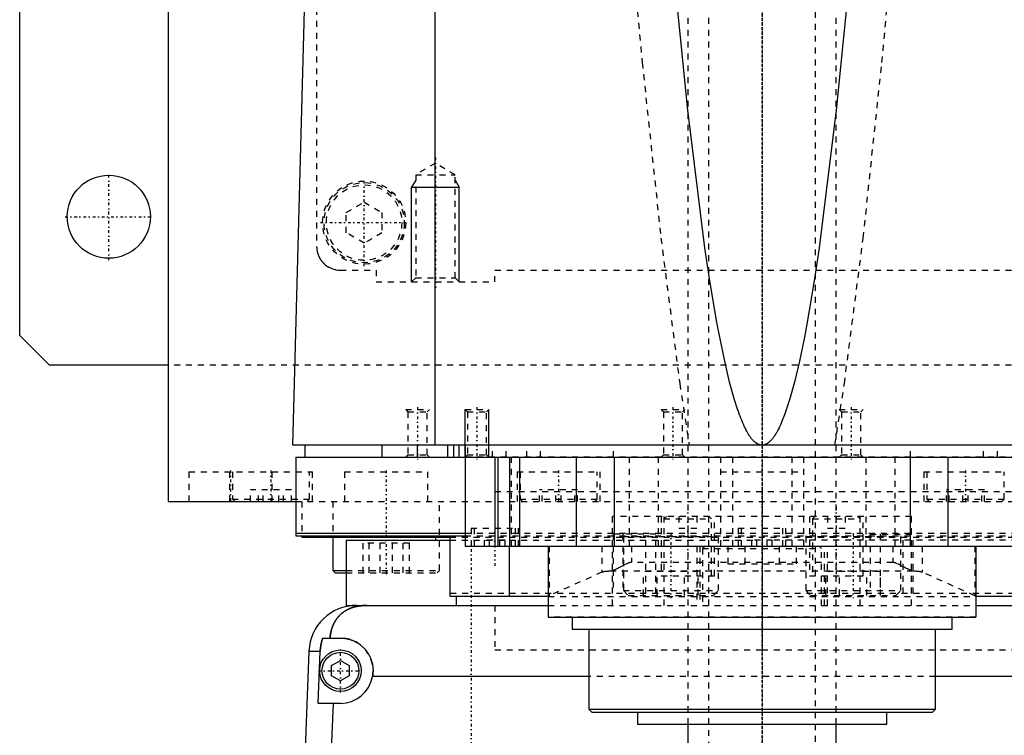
# Model space of a CAD drawing. Extents: x -125 to 125, y -82 to 428.
# Tile 2 of 10: x -125 to 41, y -14 to 106. Entities that reach past the tile are written whole.
import ezdxf

# ---------------------------------------------------------------- set-up
doc = ezdxf.new("R2010")
doc.units = 0
doc.linetypes.add('CENTER', pattern=[1.5, 0.45, -0.5, 0.05, -0.5])
doc.linetypes.add('DASHED', pattern=[2, 1, -1])
for name, color, linetype in [('AM_0', 7, 'CONTINUOUS'), ('AM_10', 7, 'CONTINUOUS'), ('AM_3', 7, 'DASHED'), ('AM_7', 7, 'CENTER')]:
    doc.layers.add(name, color=color, linetype=linetype)

msp = doc.modelspace()

# ---------------------------------------------------------------- linework, layer by layer
at = {"layer": 'AM_0', "color": 7, "linetype": 'CONTINUOUS'}
for p, q in [((-125, 53), (-125, 383)), ((-100, 363), (-100, 25)), ((-55.06, 34.5), (-55.06, 116.6)), ((-79, 34.5), (-76.83, 115.63)), ((-120, 48), (-125, 53)), ((-100, 48), (-120, 48)), ((79, 34.5), (-79, 34.5)), ((-77, 34.5), (-77, 32.5)), ((-64, 34.5), (-64, 32.5)), ((-58, 32.5), (-58, 34.5)), ((-52.9, 32.5), (-52.9, 34.5)), ((-51.9, 32.5), (-51.9, 34.5)), ((-51, 32.5), (-51, 34.5)), ((-50, 34.5), (-50, 17.5)), ((-78.5, 32.5), (78.5, 32.5)), ((-78.5, 32.5), (-78.5, 19.2)), ((-45, 32.5), (-45, 17.5)), ((-44.5, 32.5), (-44.5, 17.5)), ((-42.5, 32.5), (-42.5, 17.5)), ((-40.83, 32.5), (-40.83, 17.5)), ((-31.31, 32.5), (-31.31, 17.5)), ((-24.92, 32.5), (-24.92, 17.5)), ((24.92, 32.5), (24.92, 17.5)), ((31.31, 32.5), (31.31, 17.5)), ((-100, 25), (-78.56, 25)), ((-88.79, 25.01), (-88.79, 25)), ((-78.5, 19.7), (-50.02, 19.7)), ((-78.5, 19.2), (-50.02, 19.2)), ((-77.5, 19.2), (-77.5, 19)), ((-77.5, 19), (-52.56, 19)), ((-72.29, 19), (-72.29, 13.4)), ((-70, 18.5), (-70, 7.5)), ((-70, 18.5), (-52.56, 18.5)), ((-55, 19), (-55, 18.5)), ((-52.5, 9), (-52.5, 19.2)), ((-50, 17.5), (50, 17.5)), ((-42.5, 9), (-42.5, 17.5)), ((-36, 17.5), (-36, 5.5)), ((36, 17.5), (36, 5.5)), ((-72.29, 13.4), (-71.89, 13)), ((-72.29, 13.4), (-70.01, 13.4)), ((-71.89, 13), (-70, 13)), ((-36, 9), (-52.5, 9)), ((-51.5, 9), (-51.5, 7.5)), ((52.5, 9), (36, 9)), ((-70, 7.5), (-66.56, 7.5)), ((-68.3, 7.5), (-36, 7.5)), ((36, 7.5), (68.3, 7.5)), ((-36, 5.5), (36, 5.5)), ((-32, 5.5), (-32, 3.5)), ((32, 3.5), (32, 5.5)), ((-32, 3.5), (32, 3.5)), ((-29.17, 3.5), (-29.17, -10)), ((29.18, -10), (29.18, 3.5)), ((-73.97, 2), (-71, 2)), ((-76.29, -0.2), (-77.28, -26.54)), ((-76.29, -0.2), (-74.4, -0.2)), ((-74.75, -9), (-74.4, -0.2)), ((-72.5, -2.63), (-71, -1.77)), ((-72.5, -4.37), (-72.5, -2.63)), ((-71, -1.77), (-69.5, -2.63)), ((-69.5, -2.63), (-69.5, -4.37)), ((-71, -5.23), (-72.5, -4.37)), ((-69.5, -4.37), (-71, -5.23)), ((-29.17, -4.5), (-65.59, -4.5)), ((65.59, -4.5), (29.18, -4.5)), ((-71, -9), (-74.75, -9)), ((-72.2, -9), (-72.97, -26.54)), ((-29.17, -10), (-28.67, -10.5)), ((-29.17, -10), (29.18, -10)), ((-28.67, -10.5), (28.68, -10.5)), ((-21, -10.5), (-21, -12.5)), ((21, -12.5), (21, -10.5)), ((28.68, -10.5), (29.18, -10)), ((-21, -12.5), (21, -12.5)), ((-12.5, -12.5), (-12.5, -17.5)), ((12.5, -17.5), (12.5, -12.5))]:
    msp.add_line(p, q, dxfattribs=at)
for points in [[(0, 34.5, 0), (-0.01, 34.5, 0), (-0.04, 34.5, 0), (-0.06, 34.5, 0), (-0.07, 34.5, 0), (-0.08, 34.5, 0), (-0.11, 34.5, 0), (-0.13, 34.51, 0), (-0.15, 34.51, 0), (-0.18, 34.51, 0), (-0.2, 34.51, 0), (-0.21, 34.52, 0), (-0.22, 34.52, 0), (-0.25, 34.52, 0), (-0.27, 34.53, 0), (-0.29, 34.53, 0), (-0.32, 34.54, 0), (-0.34, 34.54, 0), (-0.35, 34.54, 0), (-0.36, 34.55, 0), (-0.39, 34.55, 0), (-0.41, 34.56, 0), (-0.42, 34.56, 0), (-0.43, 34.57, 0), (-0.46, 34.57, 0), (-0.48, 34.58, 0), (-0.49, 34.59, 0), (-0.5, 34.59, 0), (-0.53, 34.6, 0), (-0.55, 34.61, 0), (-0.57, 34.62, 0), (-0.6, 34.63, 0), (-0.62, 34.64, 0), (-0.63, 34.64, 0), (-0.64, 34.65, 0), (-0.67, 34.66, 0), (-0.69, 34.67, 0), (-0.71, 34.68, 0), (-0.74, 34.69, 0), (-0.76, 34.71, 0), (-0.77, 34.71, 0), (-0.78, 34.72, 0), (-0.81, 34.73, 0), (-0.83, 34.74, 0), (-0.85, 34.76, 0), (-0.88, 34.77, 0), (-0.9, 34.79, 0), (-0.91, 34.8, 0), (-0.92, 34.8, 0), (-0.95, 34.82, 0), (-0.97, 34.83, 0), (-1.05, 34.89, 0), (-1.19, 35.01, 0), (-1.26, 35.07, 0), (-1.33, 35.13, 0), (-1.47, 35.27, 0), (-1.61, 35.43, 0), (-1.75, 35.59, 0), (-1.89, 35.78, 0), (-2.03, 35.97, 0), (-2.1, 36.07, 0), (-2.17, 36.18, 0), (-2.31, 36.41, 0), (-2.45, 36.64, 0), (-2.52, 36.77, 0), (-2.59, 36.89, 0), (-2.73, 37.16, 0), (-2.87, 37.44, 0), (-2.94, 37.59, 0), (-3.01, 37.73, 0), (-3.15, 38.04, 0), (-3.29, 38.36, 0), (-3.43, 38.7, 0), (-3.57, 39.05, 0), (-3.71, 39.41, 0), (-3.78, 39.6, 0), (-3.85, 39.79, 0), (-3.99, 40.18, 0), (-4.13, 40.59, 0), (-4.62, 42.12, 0), (-5.46, 45.14, 0), (-6.29, 48.66, 0), (-7.13, 52.68, 0), (-7.54, 54.88, 0), (-7.96, 57.2, 0), (-8.79, 62.22, 0), (-9.62, 67.74, 0), (-12.5, 90.94, 0), (-14.95, 115.63, 0)], [(14.95, 115.63, 0), (12.5, 90.94, 0), (9.62, 67.74, 0), (8.79, 62.22, 0), (7.96, 57.2, 0), (7.54, 54.88, 0), (7.13, 52.68, 0), (6.29, 48.66, 0), (5.46, 45.14, 0), (4.62, 42.12, 0), (3.78, 39.6, 0), (3.29, 38.36, 0), (3.15, 38.04, 0), (3.01, 37.73, 0), (2.94, 37.59, 0), (2.87, 37.44, 0), (2.73, 37.16, 0), (2.59, 36.89, 0), (2.52, 36.77, 0), (2.45, 36.64, 0), (2.31, 36.41, 0), (2.17, 36.18, 0), (2.1, 36.07, 0), (2.03, 35.97, 0), (1.89, 35.78, 0), (1.75, 35.59, 0), (1.61, 35.43, 0), (1.47, 35.27, 0), (1.33, 35.13, 0), (1.26, 35.07, 0), (1.19, 35.01, 0), (1.05, 34.89, 0), (0.91, 34.8, 0), (0.83, 34.74, 0), (0.81, 34.73, 0), (0.78, 34.72, 0), (0.77, 34.71, 0), (0.76, 34.71, 0), (0.74, 34.69, 0), (0.71, 34.68, 0), (0.69, 34.67, 0), (0.67, 34.66, 0), (0.64, 34.65, 0), (0.63, 34.64, 0), (0.62, 34.64, 0), (0.6, 34.63, 0), (0.57, 34.62, 0), (0.55, 34.61, 0), (0.53, 34.6, 0), (0.5, 34.59, 0), (0.49, 34.59, 0), (0.48, 34.58, 0), (0.46, 34.57, 0), (0.43, 34.57, 0), (0.42, 34.56, 0), (0.41, 34.56, 0), (0.39, 34.55, 0), (0.36, 34.55, 0), (0.35, 34.54, 0), (0.34, 34.54, 0), (0.32, 34.54, 0), (0.29, 34.53, 0), (0.27, 34.53, 0), (0.25, 34.52, 0), (0.22, 34.52, 0), (0.21, 34.52, 0), (0.2, 34.51, 0), (0.18, 34.51, 0), (0.15, 34.51, 0), (0.13, 34.51, 0), (0.11, 34.5, 0), (0.08, 34.5, 0), (0.07, 34.5, 0), (0.06, 34.5, 0), (0.04, 34.5, 0), (0.01, 34.5, 0), (0, 34.5, 0)], [(-66.56, 7.5, 0), (-66.61, 7.5, 0), (-66.7, 7.5, 0), (-66.8, 7.5, 0), (-66.84, 7.5, 0), (-66.89, 7.49, 0), (-66.98, 7.49, 0), (-67.08, 7.49, 0), (-67.17, 7.48, 0), (-67.26, 7.47, 0), (-67.35, 7.47, 0), (-67.4, 7.46, 0), (-67.45, 7.46, 0), (-67.54, 7.45, 0), (-67.63, 7.44, 0), (-67.72, 7.42, 0), (-67.82, 7.41, 0), (-67.91, 7.4, 0), (-67.95, 7.39, 0), (-68, 7.38, 0), (-68.09, 7.37, 0), (-68.18, 7.35, 0), (-68.23, 7.34, 0), (-68.27, 7.33, 0), (-68.36, 7.31, 0), (-68.45, 7.29, 0), (-68.49, 7.28, 0), (-68.53, 7.27, 0), (-68.62, 7.24, 0), (-68.71, 7.22, 0), (-68.79, 7.2, 0), (-68.88, 7.17, 0), (-68.96, 7.14, 0), (-69, 7.13, 0), (-69.04, 7.11, 0), (-69.13, 7.08, 0), (-69.21, 7.05, 0), (-69.29, 7.02, 0), (-69.37, 6.99, 0), (-69.45, 6.96, 0), (-69.49, 6.94, 0), (-69.53, 6.92, 0), (-69.6, 6.89, 0), (-69.68, 6.85, 0), (-69.76, 6.81, 0), (-69.83, 6.77, 0), (-69.91, 6.74, 0), (-69.94, 6.72, 0), (-69.98, 6.69, 0), (-70.05, 6.65, 0), (-70.12, 6.61, 0), (-70.19, 6.57, 0), (-70.26, 6.52, 0), (-70.33, 6.48, 0), (-70.37, 6.46, 0), (-70.4, 6.43, 0), (-70.47, 6.39, 0), (-70.53, 6.34, 0), (-70.6, 6.29, 0), (-70.66, 6.24, 0), (-70.72, 6.19, 0), (-70.75, 6.17, 0), (-70.78, 6.14, 0), (-70.84, 6.09, 0), (-70.9, 6.04, 0), (-70.93, 6.01, 0), (-70.96, 5.98, 0), (-71.02, 5.93, 0), (-71.08, 5.87, 0), (-71.1, 5.85, 0), (-71.13, 5.82, 0), (-71.19, 5.76, 0), (-71.24, 5.71, 0), (-71.29, 5.65, 0), (-71.34, 5.59, 0), (-71.4, 5.53, 0), (-71.42, 5.5, 0), (-71.45, 5.47, 0), (-71.5, 5.41, 0), (-71.54, 5.35, 0), (-71.59, 5.28, 0), (-71.64, 5.22, 0), (-71.68, 5.16, 0), (-71.71, 5.12, 0), (-71.73, 5.09, 0), (-71.77, 5.02, 0), (-71.82, 4.96, 0), (-71.86, 4.89, 0), (-71.9, 4.82, 0), (-71.94, 4.75, 0), (-71.96, 4.72, 0), (-71.98, 4.68, 0), (-72.02, 4.61, 0), (-72.06, 4.54, 0), (-72.1, 4.46, 0), (-72.13, 4.39, 0), (-72.17, 4.32, 0), (-72.18, 4.28, 0), (-72.2, 4.24, 0), (-72.24, 4.16, 0), (-72.27, 4.09, 0), (-72.3, 4.01, 0), (-72.33, 3.93, 0), (-72.36, 3.85, 0), (-72.37, 3.81, 0), (-72.39, 3.77, 0), (-72.42, 3.69, 0), (-72.44, 3.61, 0), (-72.46, 3.57, 0), (-72.47, 3.52, 0), (-72.49, 3.44, 0), (-72.52, 3.36, 0), (-72.53, 3.32, 0), (-72.54, 3.27, 0), (-72.56, 3.19, 0), (-72.58, 3.1, 0), (-72.6, 3.02, 0), (-72.62, 2.93, 0), (-72.63, 2.84, 0), (-72.64, 2.8, 0), (-72.65, 2.76, 0), (-72.66, 2.67, 0), (-72.68, 2.58, 0), (-72.72, 2.27, 0), (-72.74, 2, 0)], [(-74.4, -0.2, 0), (-74.39, -0.14, 0), (-74.39, -0.02, 0), (-74.38, 0.1, 0), (-74.37, 0.16, 0), (-74.37, 0.23, 0), (-74.35, 0.35, 0), (-74.34, 0.47, 0), (-74.32, 0.6, 0), (-74.3, 0.72, 0), (-74.28, 0.85, 0), (-74.27, 0.91, 0), (-74.26, 0.97, 0), (-74.23, 1.1, 0), (-74.2, 1.22, 0), (-74.17, 1.34, 0), (-74.14, 1.47, 0), (-74.1, 1.59, 0), (-74.09, 1.65, 0), (-74.07, 1.71, 0), (-74.03, 1.83, 0), (-73.99, 1.94, 0), (-73.97, 2, 0)], [(-71, 2, 0), (-70.96, 2, 0), (-70.87, 2, 0), (-70.78, 2, 0), (-70.73, 1.99, 0), (-70.69, 1.99, 0), (-70.6, 1.99, 0), (-70.51, 1.98, 0), (-70.42, 1.97, 0), (-70.33, 1.96, 0), (-70.24, 1.95, 0), (-70.19, 1.94, 0), (-70.15, 1.93, 0), (-70.06, 1.92, 0), (-69.97, 1.9, 0), (-69.88, 1.88, 0), (-69.79, 1.86, 0), (-69.7, 1.84, 0), (-69.65, 1.83, 0), (-69.61, 1.82, 0), (-69.52, 1.8, 0), (-69.43, 1.77, 0), (-69.38, 1.76, 0), (-69.34, 1.74, 0), (-69.25, 1.72, 0), (-69.17, 1.69, 0), (-69.12, 1.67, 0), (-69.08, 1.65, 0), (-68.99, 1.62, 0), (-68.91, 1.59, 0), (-68.82, 1.55, 0), (-68.74, 1.51, 0), (-68.66, 1.48, 0), (-68.61, 1.46, 0), (-68.57, 1.44, 0), (-68.49, 1.39, 0), (-68.41, 1.35, 0), (-68.33, 1.31, 0), (-68.25, 1.26, 0), (-68.17, 1.22, 0), (-68.14, 1.2, 0), (-68.1, 1.17, 0), (-68.02, 1.12, 0), (-67.95, 1.07, 0), (-67.87, 1.02, 0), (-67.8, 0.97, 0), (-67.73, 0.92, 0), (-67.69, 0.89, 0), (-67.66, 0.87, 0), (-67.59, 0.81, 0), (-67.52, 0.76, 0), (-67.45, 0.7, 0), (-67.39, 0.65, 0), (-67.32, 0.59, 0), (-67.29, 0.56, 0), (-67.26, 0.53, 0), (-67.2, 0.47, 0), (-67.14, 0.41, 0), (-67.08, 0.35, 0), (-67.02, 0.29, 0), (-66.96, 0.23, 0), (-66.93, 0.2, 0), (-66.9, 0.17, 0), (-66.84, 0.1, 0), (-66.79, 0.04, 0), (-66.76, 0, 0), (-66.73, -0.03, 0), (-66.68, -0.1, 0), (-66.62, -0.17, 0), (-66.6, -0.2, 0), (-66.57, -0.24, 0), (-66.52, -0.31, 0), (-66.47, -0.38, 0), (-66.42, -0.45, 0), (-66.37, -0.53, 0), (-66.32, -0.6, 0), (-66.3, -0.64, 0), (-66.28, -0.68, 0), (-66.23, -0.76, 0), (-66.19, -0.83, 0), (-66.15, -0.91, 0), (-66.11, -0.99, 0), (-66.06, -1.07, 0), (-66.05, -1.11, 0), (-66.03, -1.15, 0), (-65.99, -1.23, 0), (-65.95, -1.32, 0), (-65.92, -1.4, 0), (-65.88, -1.48, 0), (-65.85, -1.57, 0), (-65.84, -1.61, 0), (-65.82, -1.65, 0), (-65.79, -1.74, 0), (-65.76, -1.82, 0), (-65.74, -1.91, 0), (-65.71, -1.99, 0), (-65.69, -2.08, 0), (-65.68, -2.12, 0), (-65.66, -2.17, 0), (-65.64, -2.25, 0), (-65.62, -2.34, 0), (-65.61, -2.43, 0), (-65.59, -2.52, 0), (-65.57, -2.6, 0), (-65.57, -2.65, 0), (-65.56, -2.69, 0), (-65.55, -2.78, 0), (-65.54, -2.87, 0), (-65.53, -2.91, 0), (-65.53, -2.96, 0), (-65.52, -3.04, 0), (-65.51, -3.13, 0), (-65.51, -3.18, 0), (-65.51, -3.22, 0), (-65.5, -3.31, 0), (-65.5, -3.39, 0), (-65.5, -3.48, 0), (-65.5, -3.57, 0), (-65.5, -3.65, 0), (-65.5, -3.7, 0), (-65.51, -3.74, 0), (-65.51, -3.83, 0), (-65.52, -3.92, 0), (-65.52, -4.01, 0), (-65.53, -4.1, 0), (-65.54, -4.19, 0), (-65.55, -4.23, 0), (-65.55, -4.28, 0), (-65.57, -4.37, 0), (-65.58, -4.46, 0), (-65.59, -4.5, 0)]]:
    msp.add_polyline3d(points, dxfattribs=at)
for centre, radius in [((-110, 73), 7), ((-71, -3.5), 3.5), ((-71, -3.5), 3.1)]:
    msp.add_circle(centre, radius, dxfattribs=at)
for centre, radius, start, end in [((-68.3, -0.5), 8, 90, 177.861), ((-71, -3.5), 5.5, 270, 349.5243)]:
    msp.add_arc(centre, radius, start, end, dxfattribs=at)
at = {"layer": 'AM_10', "color": 7, "linetype": 'CONTINUOUS'}
for p, q in [((-58.32, 79.17), (-59, 78)), ((-59, 62), (-59, 78)), ((-59, 78), (-51, 78)), ((-51.68, 79.17), (-51, 78)), ((-51, 62), (-51, 78)), ((-50, 32.5), (-50, 40.5)), ((-46, 32.5), (-46, 40.5))]:
    msp.add_line(p, q, dxfattribs=at)
at = {"layer": 'AM_3', "color": 6, "linetype": 'DASHED'}
for p, q in [((-75, 380), (-75, 68)), ((-9, 360.5), (-9, -59.5)), ((9, -59.5), (9, 360.5)), ((-12.5, 222.5), (-12.5, -12.5)), ((12.5, -12.5), (12.5, 222.5)), ((-55, 82), (-58.32, 80.08)), ((-51.68, 80.08), (-55, 82)), ((-58.32, 80.08), (-58.32, 62.68)), ((-58.32, 80.08), (-51.68, 80.08)), ((-51.68, 62.68), (-51.68, 80.08)), ((-70, 73.73), (-67, 75.46)), ((-67, 75.46), (-64, 73.73)), ((-70, 70.27), (-70, 73.73)), ((-64, 73.73), (-64, 70.27)), ((-67, 68.54), (-70, 70.27)), ((-64, 70.27), (-67, 68.54)), ((-71, 64), (-65, 64)), ((-65, 64), (-65, 62)), ((-45, 62), (-45, 64)), ((-45, 64), (45, 64)), ((-65, 62), (-45, 62)), ((-58.32, 62.68), (-59, 62)), ((-58.32, 62.68), (-51.68, 62.68)), ((-51, 62), (-51.68, 62.68)), ((100, 48), (-100, 48)), ((-60, 40.5), (-59.62, 40.12)), ((-60, 40.5), (-56, 40.5)), ((-59.62, 40.12), (-59.62, 32.88)), ((-59.62, 40.12), (-56.38, 40.12)), ((-56.38, 40.12), (-56, 40.5)), ((-56.38, 32.88), (-56.38, 40.12)), ((-50, 40.5), (-49.62, 40.12)), ((-50, 40.5), (-46, 40.5)), ((-49.62, 40.12), (-49.62, 32.88)), ((-49.62, 40.12), (-46.38, 40.12)), ((-46.38, 40.12), (-46, 40.5)), ((-46.38, 32.88), (-46.38, 40.12)), ((-17, 40.5), (-16.62, 40.12)), ((-17, 40.5), (-13, 40.5)), ((-16.62, 40.12), (-16.62, 32.88)), ((-16.62, 40.12), (-13.38, 40.12)), ((-13.38, 40.12), (-13, 40.5)), ((-13.38, 32.88), (-13.38, 40.12)), ((13, 40.5), (13.38, 40.12)), ((13, 40.5), (17, 40.5)), ((13.38, 40.12), (13.38, 32.88)), ((13.38, 40.12), (16.62, 40.12)), ((16.62, 40.12), (17, 40.5)), ((16.62, 32.88), (16.62, 40.12)), ((-45.38, 32.5), (-45.38, 34.5)), ((-43.08, 32.5), (-43.08, 34.5)), ((-39.62, 32.5), (-39.62, 34.5)), ((-37.31, 32.5), (-37.31, 34.5)), ((-25, 32.5), (-25, 34.5)), ((25, 32.5), (25, 34.5)), ((37.31, 32.5), (37.31, 34.5)), ((39.62, 32.5), (39.62, 34.5)), ((-59.62, 32.88), (-60, 32.5)), ((-59.62, 32.88), (-56.38, 32.88)), ((-56, 32.5), (-56.38, 32.88)), ((-49.62, 32.88), (-50, 32.5)), ((77, 32.5), (-50, 32.5)), ((-49.62, 32.88), (-46.38, 32.88)), ((-46, 32.5), (-46.38, 32.88)), ((-42.23, 32.5), (-42.23, 17.5)), ((-22.36, 32.5), (-22.36, 17.5)), ((-17.5, 32.5), (-17.5, 17.5)), ((-16.62, 32.88), (-17, 32.5)), ((-16.62, 32.88), (-13.38, 32.88)), ((-13, 32.5), (-13.38, 32.88)), ((-7, 32.5), (-7, 17.5)), ((-5, 32.5), (-5, 17.5)), ((5, 32.5), (5, 17.5)), ((7, 32.5), (7, 17.5)), ((13.38, 32.88), (13, 32.5)), ((13.38, 32.88), (16.62, 32.88)), ((17, 32.5), (16.62, 32.88)), ((17.5, 32.5), (17.5, 17.5)), ((22.36, 32.5), (22.36, 17.5)), ((-96.5, 30), (-96.5, 25)), ((-96.5, 30), (-75.69, 30)), ((-89.69, 30), (-89.69, 25)), ((-89.19, 30), (-89.19, 25.4)), ((-82.5, 25), (-82.5, 30)), ((-76.19, 25.4), (-76.19, 30)), ((-75.69, 25), (-75.69, 30)), ((-70.29, 30), (-70.29, 25)), ((-70.29, 30), (-56.29, 30)), ((-56.29, 25), (-56.29, 30)), ((-41.25, 30), (-41.25, 25)), ((-41.25, 30), (-27.25, 30)), ((-40.75, 30), (-40.75, 25.4)), ((-27.75, 25.4), (-27.75, 30)), ((-27.25, 25), (-27.25, 30)), ((-7, 30), (7, 30)), ((27.25, 30), (27.25, 25)), ((27.25, 30), (41.25, 30)), ((27.75, 30), (27.75, 25.4)), ((40.75, 25.4), (40.75, 30)), ((-86.12, 25), (-86.12, 27)), ((-79.25, 27), (-86.12, 27)), ((-84.8, 25), (-84.8, 27)), ((-84.01, 25), (-84.01, 27)), ((-81.36, 25), (-81.36, 27)), ((-80.58, 25), (-80.58, 27)), ((-79.25, 25), (-79.25, 27)), ((-45, 26.7), (45, 26.7)), ((-45, 26.7), (0, 26.7)), ((-37.45, 25), (-37.45, 27)), ((-31.05, 27), (-37.45, 27)), ((-37, 25), (-37, 27)), ((-34.7, 25), (-34.7, 27)), ((-33.8, 25), (-33.8, 27)), ((-31.5, 25), (-31.5, 27)), ((-31.05, 25), (-31.05, 27)), ((31.05, 25), (31.05, 27)), ((37.45, 27), (31.05, 27)), ((31.5, 25), (31.5, 27)), ((33.8, 25), (33.8, 27)), ((34.7, 25), (34.7, 27)), ((37, 25), (37, 27)), ((37.45, 25), (37.45, 27)), ((-89.19, 25.4), (-88.79, 25.01)), ((-89.19, 25.4), (-76.19, 25.4)), ((-78.56, 25), (78.56, 25)), ((-77.5, 25), (-77.5, 19.2)), ((-76.59, 25), (-76.19, 25.4)), ((-72.29, 25), (-72.29, 19)), ((-54.29, 13.4), (-54.29, 25)), ((-40.75, 25.4), (-40.35, 25)), ((-40.75, 25.4), (-27.75, 25.4)), ((-28.15, 25), (-27.75, 25.4)), ((27.75, 25.4), (28.15, 25)), ((27.75, 25.4), (40.75, 25.4)), ((40.35, 25), (40.75, 25.4)), ((-25.16, 7.5), (-25.16, 22.5)), ((25.16, 22.5), (-25.16, 22.5)), ((-17, 22.5), (-17, 12.5)), ((-16.1, 22.5), (-16.5, 22.1)), ((-16.5, 7.5), (-16.5, 22.5)), ((-16.5, 22.1), (-8.5, 22.1)), ((-14, 22.5), (-14, 20.5)), ((-11, 22.5), (-11, 20.5)), ((-8.5, 22.1), (-8.9, 22.5)), ((-8.5, 12.5), (-8.5, 22.1)), ((-8, 12.5), (-8, 22.5)), ((8, 22.5), (8, 12.5)), ((8.9, 22.5), (8.5, 22.1)), ((8.5, 22.1), (8.5, 12.5)), ((8.5, 22.1), (16.5, 22.1)), ((11, 22.5), (11, 20.5)), ((14, 22.5), (14, 20.5)), ((16.5, 22.1), (16.1, 22.5)), ((16.5, 7.5), (16.5, 22.5)), ((17, 12.5), (17, 22.5)), ((25.16, 7.5), (25.16, 22.5)), ((-49, 20.5), (-49, 17.5)), ((-49, 20.5), (-41, 20.5)), ((-48.5, 20.5), (-48.5, 17.5)), ((-41.5, 17.5), (-41.5, 20.5)), ((-41, 17.5), (-41, 20.5)), ((-14, 20.5), (-11, 20.5)), ((-4, 20.5), (-4, 17.5)), ((-4, 20.5), (4, 20.5)), ((-3.5, 20.5), (-3.5, 17.5)), ((3.5, 17.5), (3.5, 20.5)), ((4, 17.5), (4, 20.5)), ((11, 20.5), (14, 20.5)), ((-52.56, 19), (52.56, 19)), ((-52.56, 18.5), (-0.87, 18.5)), ((-50.02, 19.7), (50.02, 19.7)), ((-50.02, 19.2), (50.02, 19.2)), ((-43.27, 18.5), (-46.73, 18.5)), ((-46.73, 17.5), (-46.73, 18.5)), ((-45.87, 17.5), (-45.87, 18.5)), ((-44.13, 17.5), (-44.13, 18.5)), ((-43.27, 17.5), (-43.27, 18.5)), ((-25.09, 19.5), (-25.09, 9.5)), ((-17.89, 19.5), (-25.09, 19.5)), ((-23.43, 19.5), (-23.43, 9.5)), ((-23.25, 19.2), (-23.35, 19.1)), ((-23.35, 19.1), (-23.35, 10)), ((-23.35, 19.1), (-7.35, 19.1)), ((-19.55, 9.5), (-19.55, 19.5)), ((-17.89, 9.5), (-17.89, 19.5)), ((-7.35, 19.1), (-7.45, 19.2)), ((-7.35, 10), (-7.35, 19.1)), ((1.73, 18.5), (-1.73, 18.5)), ((-1.73, 17.5), (-1.73, 18.5)), ((-0.87, 17.5), (-0.87, 18.5)), ((0.87, 17.5), (0.87, 18.5)), ((55, 18.5), (0.87, 18.5)), ((1.73, 17.5), (1.73, 18.5)), ((7.45, 19.2), (7.35, 19.1)), ((7.35, 19.1), (7.35, 10)), ((7.35, 19.1), (23.35, 19.1)), ((18.23, 19.5), (18.23, 9.5)), ((18.23, 19.5), (25.44, 19.5)), ((19.89, 19.5), (19.89, 9.5)), ((23.35, 19.1), (23.25, 19.2)), ((23.35, 10), (23.35, 19.1)), ((23.77, 9.5), (23.77, 19.5)), ((25.44, 9.5), (25.44, 19.5)), ((-67.19, 13), (-67.19, 18)), ((-59.38, 18), (-67.19, 18)), ((-66.14, 13), (-66.14, 18)), ((-64.33, 13), (-64.33, 18)), ((-62.24, 13), (-62.24, 18)), ((-60.43, 13), (-60.43, 18)), ((-59.38, 13), (-59.38, 18)), ((-35.82, 17.5), (-35.82, 9.14)), ((-26.96, 17.5), (-26.96, 13.1)), ((-22, 17.5), (-22, 14.74)), ((-11, 17.5), (-11, 7.5)), ((-10.5, 17.5), (-10.5, 7.5)), ((-9.6, 17.5), (-10, 17.1)), ((-10, 17.1), (-10, 7.5)), ((-10, 17.1), (10, 17.1)), ((-5.77, 17.5), (-5.77, 14.5)), ((-2.89, 17.5), (-2.89, 14.5)), ((2.89, 17.5), (2.89, 14.5)), ((5.77, 17.5), (5.77, 14.5)), ((10, 17.1), (9.6, 17.5)), ((10, 7.5), (10, 17.1)), ((10.5, 7.5), (10.5, 17.5)), ((11, 7.5), (11, 17.5)), ((22, 17.5), (22, 14.74)), ((26.96, 17.5), (26.96, 13.1)), ((35.82, 17.5), (35.82, 9.14)), ((-70.01, 13.4), (-54.29, 13.4)), ((-54.69, 13), (-54.29, 13.4)), ((25.41, 13.27), (-25.41, 13.27)), ((22, 14.74), (-22, 14.74)), ((-5.77, 14.5), (5.77, 14.5)), ((-70, 13), (-54.69, 13)), ((-26.96, 13.1), (-35.82, 9.14)), ((-19.97, 9.2), (-19.97, 13.2)), ((-10.73, 13.2), (-19.97, 13.2)), ((-17.66, 9.2), (-17.66, 13.2)), ((-17, 12.5), (-8, 12.5)), ((-13.04, 9.2), (-13.04, 13.2)), ((-10.73, 9.2), (-10.73, 13.2)), ((8, 12.5), (17, 12.5)), ((10.73, 9.2), (10.73, 13.2)), ((19.97, 13.2), (10.73, 13.2)), ((13.04, 9.2), (13.04, 13.2)), ((17.66, 9.2), (17.66, 13.2)), ((19.97, 9.2), (19.97, 13.2)), ((35.82, 9.14), (26.96, 13.1)), ((-23.35, 10), (-22.55, 9.2)), ((-23.35, 10), (-7.35, 10)), ((-8.15, 9.2), (-7.35, 10)), ((7.35, 10), (8.15, 9.2)), ((7.35, 10), (23.35, 10)), ((22.55, 9.2), (23.35, 10)), ((52.5, 9.5), (-52.5, 9.5)), ((-36, 9), (36, 9)), ((-22.55, 9.2), (-8.15, 9.2)), ((8.15, 9.2), (22.55, 9.2)), ((-45, 7.5), (-45, 0)), ((-45, 7.5), (-45, 0)), ((-36, 7.5), (36, 7.5)), ((36, 5.52), (-36, 5.52)), ((-45, 0), (0, 0)), ((0, 0), (45, 0)), ((29.18, -4.5), (-29.17, -4.5))]:
    msp.add_line(p, q, dxfattribs=at)
for points in [[(-21.74, 115.63, 0), (-20.18, 98.98, 0), (-17.03, 69.41, 0), (-13.86, 44.87, 0), (-12.26, 34.5, 0)], [(12.26, 34.5, 0), (13.86, 44.87, 0), (17.03, 69.41, 0), (20.18, 98.98, 0), (21.74, 115.63, 0)], [(-75, 68, 0), (-75, 67.97, 0), (-75, 67.9, 0), (-75, 67.83, 0), (-74.99, 67.79, 0), (-74.99, 67.76, 0), (-74.99, 67.69, 0), (-74.98, 67.62, 0), (-74.97, 67.55, 0), (-74.97, 67.48, 0), (-74.96, 67.41, 0), (-74.95, 67.38, 0), (-74.95, 67.34, 0), (-74.93, 67.27, 0), (-74.92, 67.21, 0), (-74.91, 67.14, 0), (-74.89, 67.07, 0), (-74.87, 67, 0), (-74.87, 66.97, 0), (-74.86, 66.94, 0), (-74.84, 66.87, 0), (-74.82, 66.81, 0), (-74.81, 66.77, 0), (-74.8, 66.74, 0), (-74.77, 66.68, 0), (-74.75, 66.61, 0), (-74.74, 66.58, 0), (-74.73, 66.55, 0), (-74.7, 66.49, 0), (-74.68, 66.43, 0), (-74.65, 66.37, 0), (-74.62, 66.31, 0), (-74.59, 66.25, 0), (-74.58, 66.22, 0), (-74.57, 66.19, 0), (-74.54, 66.13, 0), (-74.51, 66.07, 0), (-74.47, 66.02, 0), (-74.44, 65.96, 0), (-74.41, 65.91, 0), (-74.39, 65.88, 0), (-74.38, 65.86, 0), (-74.34, 65.8, 0), (-74.31, 65.75, 0), (-74.27, 65.7, 0), (-74.24, 65.65, 0), (-74.2, 65.6, 0), (-74.19, 65.58, 0), (-74.17, 65.56, 0), (-74.13, 65.51, 0), (-74.1, 65.47, 0), (-74.06, 65.42, 0), (-74.02, 65.38, 0), (-73.99, 65.34, 0), (-73.97, 65.32, 0), (-73.95, 65.3, 0), (-73.91, 65.25, 0), (-73.87, 65.21, 0), (-73.83, 65.17, 0), (-73.79, 65.14, 0), (-73.75, 65.1, 0), (-73.73, 65.08, 0), (-73.71, 65.06, 0), (-73.67, 65.02, 0), (-73.63, 64.99, 0), (-73.61, 64.97, 0), (-73.48, 64.86, 0), (-73.21, 64.67, 0), (-72.94, 64.5, 0), (-72.65, 64.36, 0), (-72.35, 64.24, 0), (-72.05, 64.14, 0), (-71.9, 64.1, 0), (-71.75, 64.07, 0), (-71.45, 64.02, 0), (-71.15, 64, 0), (-71, 64, 0)], [(-25.41, 13.27, 0), (-25.48, 13.27, 0), (-25.61, 13.26, 0), (-25.74, 13.25, 0), (-25.81, 13.25, 0), (-25.87, 13.25, 0), (-25.99, 13.24, 0), (-26.1, 13.23, 0), (-26.2, 13.22, 0), (-26.3, 13.21, 0), (-26.4, 13.2, 0), (-26.44, 13.19, 0), (-26.49, 13.19, 0), (-26.57, 13.18, 0), (-26.64, 13.17, 0), (-26.71, 13.16, 0), (-26.77, 13.15, 0), (-26.82, 13.14, 0), (-26.85, 13.13, 0), (-26.87, 13.12, 0), (-26.91, 13.11, 0), (-26.94, 13.1, 0), (-26.96, 13.1, 0)], [(-22, 14.74, 0), (-22.02, 14.74, 0), (-22.06, 14.73, 0), (-22.1, 14.73, 0), (-22.12, 14.73, 0), (-22.14, 14.73, 0), (-22.18, 14.72, 0), (-22.21, 14.72, 0), (-22.25, 14.71, 0), (-22.29, 14.7, 0), (-22.32, 14.69, 0), (-22.34, 14.69, 0), (-22.36, 14.68, 0), (-22.39, 14.67, 0), (-22.43, 14.66, 0), (-22.46, 14.65, 0), (-22.5, 14.64, 0), (-22.53, 14.62, 0), (-22.55, 14.62, 0), (-22.57, 14.61, 0), (-22.6, 14.6, 0), (-22.64, 14.58, 0), (-22.65, 14.58, 0), (-22.75, 14.53, 0), (-22.95, 14.44, 0), (-23.15, 14.34, 0), (-23.34, 14.24, 0), (-23.53, 14.14, 0), (-23.72, 14.04, 0), (-23.82, 13.99, 0), (-23.91, 13.94, 0), (-24.1, 13.84, 0), (-24.29, 13.75, 0), (-24.47, 13.66, 0), (-24.65, 13.57, 0), (-24.82, 13.49, 0), (-24.91, 13.46, 0), (-25, 13.42, 0), (-25.16, 13.36, 0), (-25.33, 13.3, 0), (-25.41, 13.27, 0)], [(25.41, 13.27, 0), (25.33, 13.3, 0), (25.16, 13.36, 0), (25, 13.42, 0), (24.91, 13.46, 0), (24.82, 13.49, 0), (24.65, 13.57, 0), (24.47, 13.66, 0), (24.29, 13.75, 0), (24.1, 13.84, 0), (23.91, 13.94, 0), (23.82, 13.99, 0), (23.72, 14.04, 0), (23.53, 14.14, 0), (23.34, 14.24, 0), (23.15, 14.34, 0), (22.95, 14.44, 0), (22.75, 14.53, 0), (22.65, 14.58, 0), (22.64, 14.58, 0), (22.6, 14.6, 0), (22.57, 14.61, 0), (22.55, 14.62, 0), (22.53, 14.62, 0), (22.5, 14.64, 0), (22.46, 14.65, 0), (22.43, 14.66, 0), (22.39, 14.67, 0), (22.36, 14.68, 0), (22.34, 14.69, 0), (22.32, 14.69, 0), (22.29, 14.7, 0), (22.25, 14.71, 0), (22.21, 14.72, 0), (22.18, 14.72, 0), (22.14, 14.73, 0), (22.12, 14.73, 0), (22.1, 14.73, 0), (22.06, 14.73, 0), (22.02, 14.74, 0), (22, 14.74, 0)], [(26.96, 13.1, 0), (26.94, 13.1, 0), (26.91, 13.11, 0), (26.87, 13.12, 0), (26.85, 13.13, 0), (26.82, 13.14, 0), (26.77, 13.15, 0), (26.71, 13.16, 0), (26.64, 13.17, 0), (26.57, 13.18, 0), (26.49, 13.19, 0), (26.44, 13.19, 0), (26.4, 13.2, 0), (26.3, 13.21, 0), (26.2, 13.22, 0), (26.1, 13.23, 0), (25.99, 13.24, 0), (25.87, 13.25, 0), (25.81, 13.25, 0), (25.74, 13.25, 0), (25.61, 13.26, 0), (25.48, 13.27, 0), (25.41, 13.27, 0)], [(-35.82, 9.14, 0), (-35.88, 9.12, 0), (-35.96, 9.06, 0), (-36, 9.01, 0), (-36, 8.99, 0)], [(36, 8.99, 0), (36, 9.01, 0), (35.96, 9.06, 0), (35.88, 9.12, 0), (35.82, 9.14, 0)], [(-72.74, 2, 0), (-72.74, 2.05, 0), (-72.73, 2.14, 0), (-72.72, 2.23, 0), (-72.72, 2.27, 0), (-72.71, 2.32, 0), (-72.7, 2.41, 0), (-72.69, 2.5, 0), (-72.68, 2.59, 0), (-72.66, 2.68, 0), (-72.65, 2.76, 0), (-72.64, 2.81, 0), (-72.63, 2.85, 0), (-72.61, 2.94, 0), (-72.6, 3.03, 0), (-72.58, 3.11, 0), (-72.56, 3.2, 0), (-72.54, 3.28, 0), (-72.52, 3.33, 0), (-72.51, 3.37, 0), (-72.49, 3.45, 0), (-72.46, 3.53, 0), (-72.45, 3.58, 0), (-72.44, 3.62, 0), (-72.41, 3.7, 0), (-72.39, 3.78, 0), (-72.37, 3.82, 0), (-72.36, 3.86, 0), (-72.33, 3.94, 0), (-72.3, 4.01, 0), (-72.27, 4.09, 0), (-72.23, 4.17, 0), (-72.2, 4.24, 0), (-72.18, 4.28, 0), (-72.17, 4.32, 0), (-72.13, 4.39, 0), (-72.1, 4.46, 0), (-72.06, 4.54, 0), (-72.02, 4.61, 0), (-71.98, 4.68, 0), (-71.96, 4.71, 0), (-71.94, 4.75, 0), (-71.9, 4.82, 0), (-71.86, 4.89, 0), (-71.82, 4.95, 0), (-71.78, 5.02, 0), (-71.73, 5.08, 0), (-71.71, 5.12, 0), (-71.69, 5.15, 0), (-71.64, 5.21, 0), (-71.6, 5.28, 0), (-71.55, 5.34, 0), (-71.5, 5.4, 0), (-71.45, 5.46, 0), (-71.43, 5.49, 0), (-71.4, 5.52, 0), (-71.35, 5.58, 0), (-71.3, 5.64, 0), (-71.25, 5.7, 0), (-71.19, 5.75, 0), (-71.14, 5.81, 0), (-71.11, 5.84, 0), (-71.08, 5.87, 0), (-71.03, 5.92, 0), (-70.97, 5.98, 0), (-70.94, 6, 0), (-70.91, 6.03, 0), (-70.85, 6.08, 0), (-70.79, 6.13, 0), (-70.76, 6.16, 0), (-70.73, 6.18, 0), (-70.67, 6.23, 0), (-70.6, 6.28, 0), (-70.54, 6.33, 0), (-70.47, 6.38, 0), (-70.41, 6.43, 0), (-70.37, 6.45, 0), (-70.34, 6.47, 0), (-70.27, 6.52, 0), (-70.2, 6.56, 0), (-70.13, 6.61, 0), (-70.06, 6.65, 0), (-69.99, 6.69, 0), (-69.95, 6.71, 0), (-69.91, 6.73, 0), (-69.84, 6.77, 0), (-69.76, 6.81, 0), (-69.69, 6.85, 0), (-69.61, 6.88, 0), (-69.53, 6.92, 0), (-69.5, 6.94, 0), (-69.46, 6.95, 0), (-69.38, 6.99, 0), (-69.3, 7.02, 0), (-69.22, 7.05, 0), (-69.13, 7.08, 0), (-69.05, 7.11, 0), (-69.01, 7.13, 0), (-68.97, 7.14, 0), (-68.89, 7.17, 0), (-68.8, 7.19, 0), (-68.72, 7.22, 0), (-68.63, 7.24, 0), (-68.54, 7.27, 0), (-68.5, 7.28, 0), (-68.46, 7.29, 0), (-68.37, 7.31, 0), (-68.28, 7.33, 0), (-68.23, 7.34, 0), (-68.19, 7.35, 0), (-68.1, 7.36, 0), (-68.01, 7.38, 0), (-67.96, 7.39, 0), (-67.91, 7.4, 0), (-67.82, 7.41, 0), (-67.73, 7.42, 0), (-67.64, 7.44, 0), (-67.55, 7.45, 0), (-67.45, 7.46, 0), (-67.41, 7.46, 0), (-67.36, 7.47, 0), (-67.27, 7.47, 0), (-67.17, 7.48, 0), (-67.08, 7.49, 0), (-66.99, 7.49, 0), (-66.89, 7.49, 0), (-66.85, 7.5, 0), (-66.8, 7.5, 0), (-66.7, 7.5, 0), (-66.61, 7.5, 0), (-66.56, 7.5, 0)], [(-73.97, 2, 0), (-73.99, 1.94, 0), (-74.03, 1.83, 0), (-74.07, 1.71, 0), (-74.09, 1.65, 0), (-74.1, 1.59, 0), (-74.14, 1.47, 0), (-74.17, 1.34, 0), (-74.2, 1.22, 0), (-74.23, 1.1, 0), (-74.26, 0.97, 0), (-74.27, 0.91, 0), (-74.28, 0.85, 0), (-74.3, 0.72, 0), (-74.32, 0.6, 0), (-74.34, 0.47, 0), (-74.35, 0.35, 0), (-74.37, 0.23, 0), (-74.37, 0.16, 0), (-74.38, 0.1, 0), (-74.39, -0.02, 0), (-74.39, -0.14, 0), (-74.4, -0.2, 0)]]:
    msp.add_polyline3d(points, dxfattribs=at)
for radius in [7, 6.75, 6.35]:
    msp.add_circle((-67, 72), radius, dxfattribs=at)
msp.add_arc((-71, -3.5), 5.5, 349.5243, 90, dxfattribs=at)
at = {"layer": 'AM_7', "color": 4, "linetype": 'CENTER'}
for p, q in [((0, 386.4), (0, -18.4)), ((0, 381.5), (0, -80.5)), ((0, 247.5), (0, -82.5)), ((-55, 83), (-55, 61)), ((-110, 65.65), (-110, 80.35)), ((-67, 64.65), (-67, 79.35)), ((-117.35, 73), (-102.65, 73)), ((-74.35, 72), (-59.65, 72)), ((-58, 40.9), (-58, 32.1)), ((-48, 40.9), (-48, 32.1)), ((-15, 40.9), (-15, 32.1)), ((15, 40.9), (15, 32.1)), ((-89.5, 30.25), (-89.5, 24.75)), ((-82.69, 30.25), (-82.69, 24.75)), ((-63.29, 30.25), (-63.29, 12.4)), ((-34.25, 30.25), (-34.25, 24.75)), ((34.25, 30.25), (34.25, 24.75)), ((0, 27.07), (0, -0.38)), ((-12.5, 24.05), (-12.5, 11.95)), ((12.5, 24.05), (12.5, 11.95)), ((-45, 20.8), (-45, 14.2)), ((-15.35, 19.7), (-15.35, 8.7)), ((15.35, 19.7), (15.35, 8.7)), ((-49, 17), (-49, -82)), ((-71, -7.18), (-71, 0.18)), ((-74.67, -3.5), (-67.32, -3.5))]:
    msp.add_line(p, q, dxfattribs=at)

doc.saveas('drawing.dxf')
